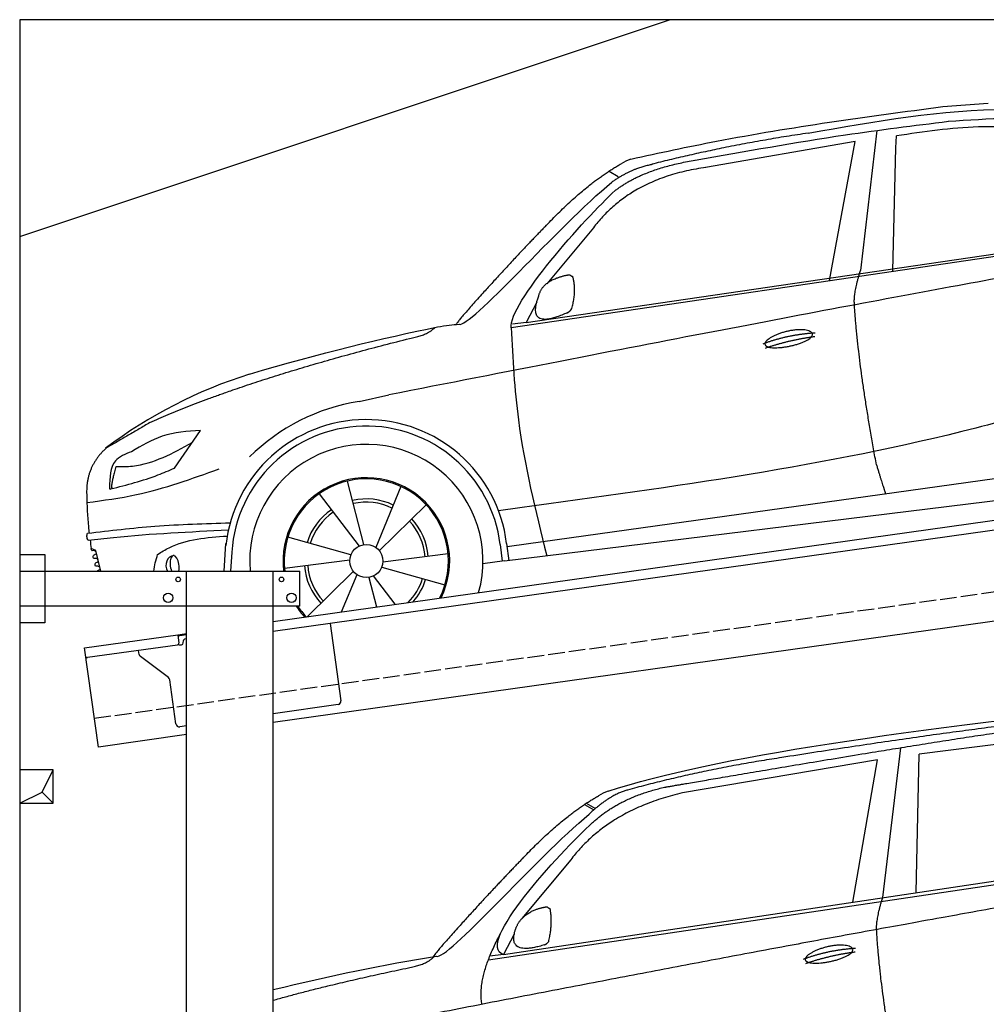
# Model space of a CAD drawing. Extents: x 200 to 6000, y -225 to 5150.
# Tile 2 of 3: x 200 to 3100, y 2197 to 5150. Entities that reach past the tile are written whole.
import ezdxf

# ---------------------------------------------------------------- set-up
doc = ezdxf.new("R2010")
doc.units = 0
doc.header["$LTSCALE"] = 10
doc.header["$MEASUREMENT"] = 0
doc.linetypes.add('GEN3', pattern=[6.25, 5, -1.25])
doc.layers.get('0').update_dxf_attribs({"linetype": 'CONTINUOUS'})
for name, color, linetype in [('3', 6, 'GEN3'), ('BREAKTHROUGH', 1, 'CONTINUOUS'), ('CAR', 1, 'CONTINUOUS'), ('SICHTBARE_KANTEN_DIN_', 7, 'CONTINUOUS')]:
    doc.layers.add(name, color=color, linetype=linetype)
doc.layers.add('AM_0', color=7, linetype='CONTINUOUS', lineweight=30)

# ---------------------------------------------------------------- blocks, each defined once
blk = doc.blocks.new('car_150')
at = {"layer": 'CAR'}
for p, q in [((12096.6, 1708.3), (11989, 1268.4)), ((12852.3, 1684.4), (12150.5, 1682.1)), ((11135.2, 1654.5), (11161.3, 1635)), ((11141, 1657.4), (11166.4, 1638.4)), ((12024, 1680.6), (11430.7, 1652.9)), ((11899, 1265.9), (12024, 1680.6)), ((12090.6, 1271.1), (12150.5, 1682.1)), ((11073.9, 1494.7), (10907.2, 1337.8)), ((10792.4, 1227), (12873.3, 1279.9)), ((10878.7, 1293.9), (10839.1, 1237.2)), ((10839.1, 1237.2), (12874.8, 1292.4)), ((10839.1, 1237.2), (10797.9, 1237.1))]:
    blk.add_line(p, q, dxfattribs=at)
blk.add_arc((11252.1, 1516.2), 174.5, 103.8736, 114.54, dxfattribs=at)
for points, degree in [([(11210.2, 1685.6), (11542.9, 1749.4), (12105.1, 1762), (12930.5, 1747.4)], 3), ([(11740.1, 1722.1), (11497.4, 1715.5), (11268.8, 1681.6)], 2), ([(12704.3, 1733.1), (12355.7, 1743.2), (11740.1, 1722.1)], 2), ([(10930.4, 1515.2), (11065.6, 1627.8), (11179.6, 1674.9)], 2), ([(11268.8, 1681.6), (11213.7, 1673.9), (11145.7, 1624)], 2), ([(11152.7, 1597.4), (11243.5, 1663), (11380.1, 1676.4)], 2), ([(11430.7, 1652.9), (11206.1, 1629.9), (11073.9, 1494.7)], 2), ([(10638.9, 1256.3), (10666.6, 1238), (10970.1, 1510.3), (11145.7, 1624)], 3), ([(10839.1, 1237.2), (10755.1, 1275), (11042.6, 1519.1), (11152.7, 1597.4)], 3), ([(10930.4, 1515.2), (10850.9, 1452.6), (10750.8, 1366.4), (10624.3, 1257.8), (10630.3, 1256.1)], 4), ([(10944.6, 1357.7), (10973.1, 1364.2), (10986, 1363.3)], 2), ([(10986, 1363.3), (10992.2, 1357.4), (10994.7, 1357.3)], 2), ([(10886.5, 1311.8), (10902.2, 1342.5), (10944.6, 1357.7)], 2), ([(10978.5, 1259), (10998.5, 1312.5), (10994.7, 1357.3)], 2), ([(10756.8, 1096.7), (10752.3, 1180.2), (10838, 1299.8)], 2), ([(10965.2, 1251), (10843.5, 1229), (10886.5, 1311.8)], 2), ([(10140.7, 1216.8), (10314.3, 1236.6), (10479.5, 1251.5), (10638.9, 1256.3)], 3), ([(10551.6, 1232.1), (10606.6, 1235.5), (10630, 1255)], 2), ([(10965.2, 1251), (10971.1, 1252.9), (10978.5, 1259)], 2), ([(11959.5, 1175.6), (11961.8, 1206.7), (11989, 1268.4)], 2), ([(10136.8, 1184.9), (10312.9, 1212.3), (10551.6, 1232.1)], 2), ([(12866.3, 1222.8), (11949.2, 1183.9), (10404.4, 1071.4)], 2), ([(11966.3, 684.4), (11947.2, 997.3), (11959.5, 1175.6)], 2), ([(11730.9, 1114.3), (11806, 1132.5), (11889.6, 1128.1)], 2), ([(11736.2, 1100.5), (11810, 1116.4), (11887.9, 1117)], 2)]:
    blk.add_open_spline(points, degree=degree, dxfattribs=at)
for points, degree, knots in [([(11380.1, 1676.4), (11407, 1677.9), (11545.9, 1684.7), (12131.3, 1711.8), (12584.9, 1726.7), (12852.7, 1717.4), (12926.2, 1712.9)], 4, [0.0821318, 0.0821318, 0.0821318, 0.0821318, 0.0821318, 0.258851, 0.508851, 0.6086078, 0.6086078, 0.6086078, 0.6086078, 0.6086078]), ([(11736, 1111.2), (11735, 1119.4), (11755.7, 1136.1), (11838.1, 1157.7), (11931.6, 1126.3), (11845.9, 1093.1), (11761.1, 1092.3), (11737, 1103), (11736, 1111.2)], 5, [0, 0, 0, 0, 0, 0, 0.300106, 0.500106, 0.700106, 1, 1, 1, 1, 1, 1])]:
    blk.add_open_spline(points, degree=degree, knots=knots, dxfattribs=at)
blk = doc.blocks.new('car_150_')
at = {"layer": 'CAR'}
for p, q in [((6993.7, 5277.2), (7129.2, 5288.8)), ((6796.4, 5203.8), (6750.1, 4783)), ((6731.9, 5170.4), (6283.3, 5089.2)), ((6657.9, 4752.4), (6731.9, 5170.4)), ((6853.7, 5152.6), (6855.4, 5188)), ((6848, 4782.8), (6853.7, 5152.6)), ((5993.7, 5075.5), (6021.3, 5060)), ((5748.6, 4619.9), (7887.1, 4949.3)), ((5703.5, 4603.8), (7806, 4931.3)), ((5948.1, 4905.6), (5809.7, 4736.5)), ((5780.5, 4681.2), (5748.6, 4619.9)), ((5748.6, 4619.9), (5707.7, 4614.5)), ((5249.2, 4379.1), (5338.8, 4399.4)), ((4697.5, 4174.8), (4774.2, 4288.5)), ((7646, 4233.7), (5761.2, 3956.2)), ((5689.3, 3904.2), (7721.3, 4169.7)), ((5267.2, 3949.5), (5216.9, 4139.6)), ((5377, 4125.1), (5302.6, 3941.6)), ((5131.5, 4101.3), (5253.2, 3945.1)), ((5313.4, 3931.7), (5452.9, 4070.3)), ((5734.4, 4063.7), (5670.2, 4054.4)), ((5228.7, 3918.3), (5038.9, 3969.8)), ((4463, 3925.5), (4449.3, 3931.7)), ((4848.5, 3866.9), (4853.3, 3950.1)), ((5676.1, 3953), (5682.6, 3903)), ((5695.3, 3956.7), (5702.3, 3904.6)), ((5761.2, 3956.2), (5696.7, 3946.7)), ((4478.1, 3864), (4463, 3925.5)), ((4871, 3924.2), (4867.7, 3867.1)), ((5029.4, 3876.7), (5225.5, 3904)), ((5520.5, 3924.4), (5324.3, 3897.1)), ((5689.3, 3904.2), (5624.9, 3894.7)), ((5693.6, 3903), (5693.4, 3904.4)), ((5236.4, 3869.4), (5098.3, 3732.1)), ((5321.2, 3882.8), (5511, 3831.3)), ((5201.8, 3747.5), (5247.2, 3859.5)), ((5282.7, 3851.6), (5306.1, 3763)), ((5362.6, 3771.4), (5296.6, 3856))]:
    blk.add_line(p, q, dxfattribs=at)
blk.add_circle((5274.9, 3900.5), 49.6, dxfattribs=at)
for centre, radius, start, end in [((6122, 4949.8), 174.5, 111.2882, 121.9546), ((5356.2, 3104.6), 1422.1, 107.8766, 127.519), ((5347.7, 3787.7), 599.5, 99.4563, 135.2463), ((5274.9, 3900.5), 424.2, 7.6054, 174.1435), ((5274.9, 3900.5), 404.6, 7.4461, 176.652), ((5274.9, 3900.5), 350, 344.7595, 185.4081), ((5274.9, 3900.5), 250, 334.2204, 187.3999), ((5274.9, 3900.5), 246.4, 333.6424, 187.5031), ((5274.9, 3900.5), 186.2, 64.7762, 103.2667), ((5274.9, 3900.5), 176.5, 64.6018, 103.1816), ((5274.9, 3900.5), 186.2, 124.7762, 163.2667), ((5274.9, 3900.5), 176.5, 124.6018, 163.1816), ((5274.9, 3900.5), 176.5, 4.6018, 43.1816), ((5274.9, 3900.5), 186.2, 4.7762, 43.2667), ((5274.9, 3900.5), 186.2, 184.7762, 223.2667), ((5274.9, 3900.5), 176.5, 184.6018, 223.1816), ((5274.9, 3900.5), 176.5, 315.6124, 343.1816), ((5274.9, 3900.5), 186.2, 319.3932, 343.2667), ((5274.9, 3900.5), 250, 213.2019, 222.6786), ((5274.9, 3900.5), 246.4, 213.7482, 223.2566), ((5274.9, 3900.5), 350, 217.4387, 217.626)]:
    blk.add_arc(centre, radius, start, end, dxfattribs=at)
for centre, major_axis, ratio, start_param, end_param in [((4699.7, 3882.5), (4.4, -29.4), 0.870747, 3.078863, 5.190641), ((4699.8, 3882.5), (-4.4, 29.6), 0.439627, 4.05108, 8.39242), ((4699.7, 3882.6), (4.4, -29.5), 0.784824, 3.019947, 3.143719)]:
    blk.add_ellipse(centre, major_axis=major_axis, ratio=ratio, start_param=start_param, end_param=end_param, dxfattribs=at)
for points, degree, knots in [([(6058.7, 5112.4), (6144.2, 5131.5), (6453.2, 5200.5), (6766.8, 5245), (6993.6, 5277.2)], 3, [0, 0, 0, 0, 262.813629, 949.636575, 949.636575, 949.636575, 949.636575]), ([(6590.3, 5194.3), (6790.1, 5231.4), (7055.2, 5280.6), (7323.2, 5267.8), (7389.2, 5264.7)], 3, [0, 0, 0, 0, 605.994997, 803.781644, 803.781644, 803.781644, 803.781644]), ([(6252.1, 5110.1), (6401.8, 5138.2), (6653.7, 5185.6), (6907.8, 5219.4), (7011, 5233.1)], 3, [0, 0, 0, 0, 456.745059, 768.877533, 768.877533, 768.877533, 768.877533]), ([(7010.2, 5233), (7130.8, 5242.4), (7438, 5266.3), (7702.5, 5100), (7863.2, 4999)], 3, [0, 0, 0, 0, 355.261483, 904.814862, 904.814862, 904.814862, 904.814862]), ([(7280.4, 5213.4), (7220.4, 5216.3), (7078, 5223.2), (6937, 5200.9), (6855.4, 5188)], 3, [0, 0, 0, 0, 179.578451, 426.729981, 426.729981, 426.729981, 426.729981]), ([(5483, 4604.3), (5494.7, 4606.5), (5516.1, 4610.4), (5537.7, 4612.2), (5547.5, 4613)], 3, [0, 0, 0, 0, 35.619977, 65.088393, 65.088393, 65.088393, 65.088393]), ([(5703.5, 4603.8), (5709.3, 4511.2), (5723.7, 4280), (5781.3, 4055.4), (5815.9, 3920.7)], 3, [0, 0, 0, 0, 277.59112, 693.570767, 693.570767, 693.570767, 693.570767]), ([(6465.7, 4559.3), (6463.6, 4567.3), (6482, 4586.6), (6560.8, 4618.6), (6657.6, 4599.5), (6576.9, 4555.6), (6492.9, 4543.8), (6467.7, 4551.3), (6465.7, 4559.3)], 5, [0, 0, 0, 0, 0, 0, 0.300106, 0.500106, 0.700106, 1, 1, 1, 1, 1, 1]), ([(7654.8, 4478.5), (7470.6, 4420.5), (6844.5, 4223.3), (6193.7, 4129.8), (5734.4, 4063.7)], 3, [0, 0, 0, 0, 579.00444, 1967.110779, 1967.110779, 1967.110779, 1967.110779]), ([(4774.2, 4288.5), (4734.9, 4285.3), (4660.9, 4279.4), (4597.6, 4240.9), (4567.9, 4222.9)], 3, [0, 0, 0, 0, 116.380747, 219.102854, 219.102854, 219.102854, 219.102854]), ([(4521.8, 4177.7), (4538.5, 4177.9), (4619.5, 4178.7), (4691.9, 4219.3), (4749.3, 4251.6)], 3, [0, 0, 0, 0, 49.860743, 241.440865, 241.440865, 241.440865, 241.440865]), ([(4567.9, 4222.9), (4549.3, 4215.3), (4503.1, 4196.4), (4503, 4144.5), (4502.9, 4113.4)], 3, [0, 0, 0, 0, 55.914644, 138.985336, 138.985336, 138.985336, 138.985336]), ([(4435.2, 4069.4), (4484.9, 4076.4), (4620.6, 4095.5), (4749.3, 4143.2), (4831, 4173.4)], 3, [0, 0, 0, 0, 150.106975, 410.193991, 410.193991, 410.193991, 410.193991]), ([(4506.8, 4110.9), (4554.4, 4123.4), (4619.5, 4140.5), (4680.9, 4167.5), (4697.5, 4174.8)], 3, [0, 0, 0, 0, 147.159719, 201.348086, 201.348086, 201.348086, 201.348086]), ([(4502.9, 4113.4), (4502.8, 4112.3), (4502.6, 4109.8), (4505.2, 4110.5), (4506.8, 4110.9)], 3, [0, 0, 0, 0, 2.598862, 6.284951, 6.284951, 6.284951, 6.284951]), ([(4434.3, 4093), (4435.5, 4060.6), (4436.9, 4022.1), (4441.6, 3983.8), (4442.4, 3977.7)], 3, [0, 0, 0, 0, 97.108013, 115.616313, 115.616313, 115.616313, 115.616313]), ([(4437.7, 3977.1), (4505, 3985.7), (4647.1, 4004), (4790.2, 4009.1), (4865.6, 4011.8)], 3, [0, 0, 0, 0, 203.297538, 429.475842, 429.475842, 429.475842, 429.475842]), ([(4860.2, 3989.6), (4745.2, 3983.2), (4604.7, 3975.4), (4465.2, 3958.6), (4439.9, 3955.5)], 3, [0, 0, 0, 0, 345.382791, 421.716813, 421.716813, 421.716813, 421.716813]), ([(4439.9, 3955.5), (4438, 3959.3), (4434.5, 3966.3), (4436.7, 3973.7), (4437.7, 3977.1)], 3, [0, 0, 0, 0, 12.224254, 22.465372, 22.465372, 22.465372, 22.465372]), ([(4648.5, 3915.5), (4659.8, 3922.6), (4721.6, 3961.3), (4796, 3967.3), (4856.8, 3972.2)], 3, [0, 0, 0, 0, 39.727462, 217.617343, 217.617343, 217.617343, 217.617343]), ([(4452, 3925), (4451.6, 3925.3), (4449.8, 3926.3), (4449.6, 3929.2), (4449.4, 3931.1), (4449.3, 3931.7)], 3, [0, 0, 0, 0, 1.427923, 5.828292, 7.478143, 7.478143, 7.478143, 7.478143]), ([(4455.1, 3908.2), (4455.8, 3910.1), (4457.4, 3914.2), (4466.6, 3914.3), (4462.3, 3926.1), (4455.8, 3925.4), (4452, 3925)], 3, [0, 0, 0, 0, 5.656821, 12.3267, 20.012637, 30.346325, 30.346325, 30.346325, 30.346325]), ([(4457.8, 3901.6), (4457.4, 3901.8), (4455.6, 3902.8), (4455.4, 3905.7), (4455.1, 3907.7), (4455.1, 3908.2)], 3, [0, 0, 0, 0, 1.427923, 5.828292, 7.478143, 7.478143, 7.478143, 7.478143]), ([(4461, 3884.9), (4461.7, 3886.7), (4463.2, 3890.7), (4472.4, 3890.8), (4468.1, 3902.7), (4461.5, 3902), (4457.8, 3901.6)], 3, [0, 0, 0, 0, 5.495934, 12.165813, 19.85175, 30.185438, 30.185438, 30.185438, 30.185438]), ([(4463.7, 3878.2), (4463.2, 3878.5), (4461.5, 3879.5), (4461.3, 3882.4), (4461, 3884.3), (4461, 3884.9)], 3, [0, 0, 0, 0, 1.427923, 5.828292, 7.478143, 7.478143, 7.478143, 7.478143]), ([(4467.9, 3864), (4468.3, 3864.8), (4470.3, 3867.4), (4478.3, 3867.4), (4474, 3879.3), (4467.4, 3878.6), (4463.7, 3878.2)], 3, [2.682731, 2.682731, 2.682731, 2.682731, 5.656821, 12.3267, 20.012637, 30.346325, 30.346325, 30.346325, 30.346325])]:
    blk.add_open_spline(points, degree=degree, knots=knots, dxfattribs=at)
for points, degree in [([(6590.3, 5194.3), (6342.2, 5155.3), (6121.6, 5097.1)], 2), ([(6013, 5017.6), (6096.2, 5083.6), (6251.3, 5110.3)], 2), ([(5803.2, 4907.4), (5922.7, 5036.5), (6029.7, 5097.9)], 2), ([(6284.4, 5088.8), (6061.8, 5056.7), (5948.1, 4905.6)], 2), ([(6123.2, 5096.2), (6065.8, 5086.5), (6002.6, 5043)], 2), ([(5547.5, 4613), (5577.3, 4598.4), (5843.2, 4907.6), (6002.6, 5043)], 3), ([(5703.8, 4603.3), (5695, 4674.1), (5922.8, 4934.4), (6013, 5017.6)], 3), ([(5803.2, 4907.4), (5732.5, 4835), (5644.3, 4736.7), (5532.9, 4612.6), (5539.4, 4612.3)], 4), ([(7979.4, 4899), (7725, 4888.3), (5338.8, 4399.4)], 2), ([(5837.6, 4753), (5865, 4763.1), (5877.9, 4763.9)], 2), ([(5877.9, 4763.9), (5884.9, 4758.8), (5887.3, 4759.1)], 2), ([(5883.9, 4659.5), (5901.1, 4713.7), (5887.3, 4759.1)], 2), ([(6732.8, 4687.3), (6731.1, 4718.4), (6750.1, 4783)], 2), ([(5785.9, 4700), (5794.1, 4735.6), (5837.6, 4753)], 2), ([(5871.8, 4649.8), (5747.2, 4591.7), (5785.9, 4700)], 2), ([(6803, 4201), (6743.7, 4508.9), (6732.8, 4687.3)], 2), ([(5871.8, 4649.8), (5877.4, 4652.5), (5883.9, 4659.5)], 2), ([(4919.6, 4458.1), (5131.9, 4523.6), (5319.2, 4569), (5483, 4604.3)], 3), ([(5399.6, 4569.1), (5453.7, 4579.5), (5474.4, 4601.9)], 2), ([(6460.2, 4561.7), (6532.3, 4589.4), (6615.8, 4595.9)], 2), ([(6467.2, 4548.7), (6538.3, 4574), (6615.5, 4584.7)], 2), ([(4622.5, 4310.5), (4903.3, 4440.5), (5399.6, 4569.1)], 2), ([(4622.5, 4310.5), (4492.9, 4233.7)], 1), ([(4492.9, 4233.7), (4430.6, 4178.8), (4434.3, 4093)], 2), ([(6803, 4201), (6822.6, 4138.3), (6831.4, 4112.8)], 2), ([(4521.8, 4177.7), (4507.9, 4132), (4508.6, 4113.8)], 2), ([(4508.6, 4113.8), (4511.9, 4114.1), (4510.2, 4111.7)], 2), ([(4445.5, 3956.2), (4446.7, 3948), (4448, 3939.9), (4449.3, 3931.7)], 3), ([(4637.5, 3865.3), (4639.1, 3881.6), (4643.8, 3898.6), (4648.5, 3915.5)], 3)]:
    blk.add_open_spline(points, degree=degree, dxfattribs=at)

msp = doc.modelspace()

# ---------------------------------------------------------------- linework, layer by layer
for p, q in [((199.5, 4500), (2149.5, 5150)), ((960, 3345.2), (3438.8, 3693.6)), ((3446, 3664.3), (960, 3314.9)), ((200, 3546.2), (275, 3546.2)), ((200, 3546.2), (275, 3546.2)), ((275, 3546.2), (275, 3341.2)), ((275, 3546.2), (275, 3341.2)), ((200, 3496.2), (1040, 3496.2)), ((700, 1876.2), (700, 3496.2)), ((960, -43.8), (960, 3496.2)), ((1040, 3391.2), (1040, 3496.2)), ((3664.7, 3422.4), (960, 3042.2)), ((1040, 3391.2), (200, 3391.2)), ((275, 3341.2), (200, 3341.2)), ((275, 3341.2), (200, 3341.2)), ((1130.7, 3338.9), (1163.3, 3107.2)), ((673.5, 3304.9), (700, 3308.6)), ((393.8, 3265.6), (673.5, 3304.9)), ((673.5, 3304.9), (677, 3280.2)), ((700, 3304.6), (674.1, 3301)), ((689.5, 3280.9), (689.4, 3281.9)), ((697.9, 3293.2), (700, 3293.5)), ((435.5, 2968.5), (393.8, 3265.6)), ((672.7, 3274.5), (402.9, 3236.6)), ((558, 3246.4), (556.4, 3258.2)), ((680.3, 3274.6), (685.2, 3275.3)), ((645.6, 3176.7), (561.9, 3239.8)), ((668.2, 3037.6), (649.5, 3170.1)), ((1154.8, 3095.9), (960, 3068.5)), ((700, 3031.9), (679.5, 3029.1)), ((700, 3005.7), (435.5, 2968.5))]:
    msp.add_line(p, q)
for centre, radius in [((675, 3471.2), 7), ((985, 3471.2), 7), ((645, 3416.2), 14), ((1015, 3416.2), 14)]:
    msp.add_circle(centre, radius)
for centre, radius, start, end in [((672, 3279.5), 5, 278, 8), ((684.6, 3280.2), 5, 278, 8), ((699.3, 3283.3), 10, 98, 188), ((679.6, 3279.5), 5, 221.2367, 278), ((402.2, 3241.5), 5, 188, 278), ((567.9, 3247.8), 10, 188, 233), ((639.6, 3168.7), 10, 8, 53), ((1153.4, 3105.8), 10, 278, 8), ((678.1, 3039), 10, 188, 278)]:
    msp.add_arc(centre, radius, start, end)
at = {"layer": '3'}
msp.add_line((423.4, 3054.7), (5430.8, 3758.4), dxfattribs=at)
at = {"layer": 'BREAKTHROUGH'}
for p, q in [((267.1, 2833), (299.7, 2900)), ((267.1, 2833), (299.7, 2900)), ((199.7, 2800), (267.1, 2833)), ((199.7, 2800), (267.1, 2833)), ((266.9, 2832.9), (299.7, 2800)), ((266.9, 2832.9), (299.7, 2800))]:
    msp.add_line(p, q, dxfattribs=at)
msp.add_lwpolyline([(299.7, 2900), (199.7, 2900), (199.7, 2800), (299.7, 2800)], close=True, dxfattribs=at)
msp.add_lwpolyline([(299.7, 2900), (199.7, 2900), (199.7, 2800), (299.7, 2800)], close=True, dxfattribs=at)
at = {"layer": 'SICHTBARE_KANTEN_DIN_'}
for p, q in [((5499.5, 5150), (199.5, 5150)), ((199.5, 5150), (200, -50))]:
    msp.add_line(p, q, dxfattribs=at)

# ---------------------------------------------------------------- block references
at = {"layer": 'AM_0', "rotation": 359.5505213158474}
msp.add_blockref('car_150_', (-4065.8, -332.6), dxfattribs=at)
at = {"layer": 'CAR', "color": 2, "rotation": 6.973897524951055}
msp.add_blockref('car_150', (-8957.9, -197.9), dxfattribs=at)

doc.saveas('drawing.dxf')
